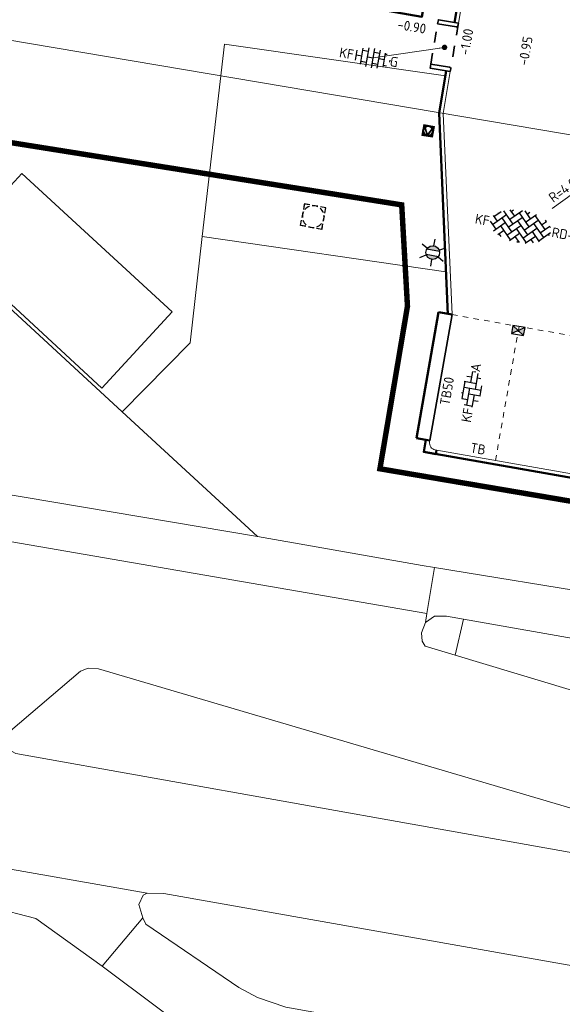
# Model space of a CAD drawing. Header units: metres. Extents: x 2514 to 227642, y 1683 to 852646.
# Tile 239 of 256: x 113870 to 113890, y 426171 to 426207. Entities that reach past the tile are written whole.
import ezdxf
from ezdxf.enums import TextEntityAlignment as Align
from ezdxf.lldxf.tags import DXFTag

# ---------------------------------------------------------------- set-up
doc = ezdxf.new("R2010")
doc.units = ezdxf.units.M
for name, pattern in [('VW-1-1_STREEP', [2, 1, -1]), ('XX-CENTER', [8, 5, -1, 1, -1]), ('ZZ-HIDDEN-SO', [4, 2, -2])]:
    doc.linetypes.add(name, pattern=pattern)
doc.layers.get('Defpoints').update_dxf_attribs({"color": 244, "lineweight": 35})
for name, color, linetype, lineweight in [('B-WE-GR-BEPLANTING_CULTUUR_HEESTERS-GV', 252, 'Continuous', 18), ('B-WE-KG-GRENS_PERCEEL-GV', 252, 'KG-PERCEEL', 18), ('B-WE-OG-TERREIN_CULTUURSCHEIDING-GV', 252, 'Continuous', 18), ('B-WE-VH-VERHARDING_ASFALT-GV', 252, 'Continuous', 18), ('B-WE-VH-VERHARDING_BETONSTRAATSTEEN-GV', 252, 'Continuous', 18), ('B-WE-VH-VERHARDING_GESLOTEN-GV', 252, 'Continuous', 18), ('B-WE-VH-VERHARDING_OPEN-GV', 252, 'Continuous', 18), ('B-WE-VH-VERHARDING_TEGEL-GV', 252, 'Continuous', 18), ('N-WE-IE-MEUBILAIR_WEGMEUBILAIR_LICHTMAST-S', 7, 'Continuous', 25), ('N-WE-IE-MEUBILAIR_WEGMEUBILAIR_VERKEERSBORD-S', 7, 'Continuous', 9), ('N-WE-KG-WERKGRENS-G', 7, 'XX-CENTER', 35), ('N-WE-RI-HWA_KOLK-S', 150, 'Continuous', 25), ('N-WE-RI-PUT-OPHOOGTEBRENGEN-S', 7, 'Continuous', 25), ('N-WE-VH-KANTOPSLUITING-T18', 1, 'Continuous', 18), ('N-WE-VH-KANTOPSLUITING_ACHTERKANTBAND-G', 1, 'Continuous', 50), ('N-WE-VH-KANTOPSLUITING_INRITBAND-G', 2, 'Continuous', 35), ('N-WE-VH-KANTOPSLUITING_TALUDBAND-G', 2, 'Continuous', 35), ('N-WE-VH-KANTOPSLUITING_TROTTOIRBAND_130 150-G', 2, 'Continuous', 13), ('N-WE-VH-M', 7, 'Continuous', 18), ('N-WE-VH-MATERIAALGRENS-G', 7, 'ZZ-HIDDEN-SO', 35), ('N-WE-VH-NAP-T18', 1, 'Continuous', 18), ('N-WE-VH-VERHARDING_BETONSTRAATSTEEN-S', 1, 'Continuous', 25), ('N-WE-VH-VERHARDING_STRAATBAKSTEEN-S', 1, 'Continuous', 5), ('N-WE-VW-MARKERING_LANGS_STREEP_11_010-G', 7, 'VW-1-1_STREEP', 13)]:
    doc.layers.add(name, color=color, linetype=linetype, lineweight=lineweight)
doc.styles.add('ISO', font='NLCS-ISO.ttf')
doc.styles.add('NLCS-ISO', font='NLCS-ISO.ttf', dxfattribs={"height": 1.8})
doc.styles.add('NLCS-ISO-M200-T18', font='NLCS-ISO.ttf', dxfattribs={"height": 0.36})
doc.styles.get("Standard").update_dxf_attribs({"font": 'romans'})
tags = doc.linetypes.add('KG-PERCEEL', pattern='A,5.5,-2,["P",Standard,S=1.8,R=0,X=-0.5,Y=-0.9],-2,5.5,-2,[5,NLCS.SHX,S=0.75,R=0,X=0,Y=0],-2', length=19).pattern_tags.tags
tags[6] = DXFTag(74, 10)
doc.dimstyles.new('NLCS-M200-T18-PIJL_L2_H1', dxfattribs={"dimscale": 0.2, "dimtxt": 2.5, "dimasz": 1.8, "dimexe": 2, "dimexo": 2, "dimgap": 0.7, "dimtad": 1, "dimzin": 0, "dimdsep": 46, "dimtxsty": 'NLCS-ISO-M200-T18', "dimcen": 0, "dimdle": 2, "dimclrd": 256, "dimclre": 256, "dimclrt": 1, "dimadec": 1, "dimazin": 0, "dimtfac": 1, "dimtdec": 3, "dimtofl": 0, "dimtmove": 0, "dimatfit": 3, "dimfxl": 2, "dimfxlon": 1, "dimtfillclr": 256, "dimtolj": 1, "dimtzin": 0, "dimlwd": -1, "dimlwe": -1, "dimarcsym": 0})

# ---------------------------------------------------------------- blocks, each defined once
blk = doc.blocks.new('N-SIE-WEG_VERKEERSBORD_ROND-SO')
h = blk.add_hatch(color=256)
h.dxf.hatch_style = 1
h.paths.add_polyline_path([(-1, 0, 1), (1, 0, 1)])
h.paths.add_polyline_path([(0.8, 0, -1), (-0.8, 0, -1)], flags=16)
h = blk.add_hatch(color=256)
h.dxf.hatch_style = 1
h.paths.add_polyline_path([(-0.77, 0.86), (-0.51, 0.86, -0.134934), (0, 1), (-1, 1), (-0.8, 0.6, -0.037994), (-0.7, 0.71)])
h = blk.add_hatch(color=256)
h.dxf.hatch_style = 1
h.paths.add_polyline_path([(-0.86, 0.72), (-1, 1), (-1, 0, -0.134934), (-0.86, 0.51)])
h = blk.add_hatch(color=256)
h.dxf.hatch_style = 1
h.paths.add_polyline_path([(0, -1, -0.134934), (-0.51, -0.86), (-0.86, -0.86), (-0.86, -0.51, -0.134934), (-1, 0), (-1, -1)])
h = blk.add_hatch(color=256)
h.dxf.hatch_style = 1
h.paths.add_polyline_path([(-0.11, -0.79, 0.066661), (0.11, -0.79), (0.69, 0.39, 0.050318), (0.6, 0.52), (0, -0.69), (-0.6, 0.52, 0.050318), (-0.69, 0.39)])
h = blk.add_hatch(color=256)
h.dxf.hatch_style = 1
h.paths.add_polyline_path([(0.77, 0.86), (0.7, 0.71, -0.037994), (0.8, 0.6), (1, 1), (0, 1, -0.134934), (0.51, 0.86)])
h = blk.add_hatch(color=256)
h.dxf.hatch_style = 1
h.paths.add_polyline_path([(0.86, -0.86), (0.51, -0.86, -0.134934), (0, -1), (1, -1), (1, 0, -0.134934), (0.86, -0.51)])
h = blk.add_hatch(color=256)
h.dxf.hatch_style = 1
h.paths.add_polyline_path([(0.86, 0.51, -0.134934), (1, 0), (1, 1), (0.86, 0.72)])
for points in [[(-1, -1), (1, -1), (1, 1), (-1, 1)], [(-0.86, -0.86), (0.86, -0.86), (0.86, 0.86), (-0.86, 0.86)]]:
    blk.add_lwpolyline(points, close=True)
at = {"flags": 128}
for points in [[(-1, 1), (0, -1), (1, 1)], [(-0.77, 0.86), (0, -0.69), (0.77, 0.86)]]:
    blk.add_lwpolyline(points, close=True, dxfattribs=at)
for radius in [1, 0.796]:
    blk.add_circle((0, 0), radius)
at = {"lineweight": 30, "flags": 104}
blk.add_attdef('bordgegevens', text='', height=1.8, dxfattribs=at).set_placement((2.21, 3.21), align=Align.TOP_LEFT)
blk = doc.blocks.new('SVH-BSS_KEIFORMAAT_KEPER-SO')
at = {"ltscale": 0.1}
for p, q in [((-5.2, 0.74), (-4.03, 1.91)), ((-3.6, 2.11), (-1.48, 0)), ((-2.48, 2.48), (-1.48, 1.48)), ((-2.23, 0.74), (-0.21, 2.76)), ((-2.23, 2.23), (-1.85, 2.61)), ((-0.74, 2.23), (1.48, 0)), ((0.22, 2.75), (1.48, 1.48)), ((0.74, 2.23), (1.2, 2.68)), ((0.74, 0.74), (2.45, 2.45)), ((2.23, 2.23), (4.45, 0)), ((-5.34, 0.88), (-4.45, 0)), ((-5.2, -0.74), (-2.97, 1.48)), ((-4.81, -1.84), (-2.97, 0)), ((-4.56, 1.6), (-4.45, 1.48)), ((-3.71, 0.74), (-1.48, -1.48)), ((-2.23, -0.74), (0, 1.48)), ((-2.23, -2.23), (0, 0)), ((-0.74, 0.74), (1.48, -1.48)), ((0.74, -0.74), (2.97, 1.48)), ((0.74, -2.23), (2.97, 0)), ((2.23, 0.74), (4.45, -1.48)), ((3.71, 0.74), (4.5, 1.53)), ((3.71, -0.74), (5.25, 0.79)), ((4.22, 1.72), (4.45, 1.48)), ((5.2, 0.74), (5.39, 0.55)), ((-5.73, -0.2), (-4.45, -1.48)), ((-3.89, -2.41), (-2.97, -1.48)), ((-3.71, -0.74), (-1.48, -2.97)), ((-1.59, -3.08), (0, -1.48)), ((-0.74, -0.74), (1.48, -2.97)), ((1.36, -3.09), (2.97, -1.48)), ((2.23, -0.74), (3.84, -2.36)), ((3.71, -2.23), (5.57, -0.37)), ((5.2, -0.74), (5.41, -0.95)), ((-3.71, -2.23), (-3.27, -2.67)), ((-0.74, -2.23), (0.21, -3.18)), ((-0.22, -3.19), (0, -2.97)), ((2.23, -2.23), (2.78, -2.78))]:
    blk.add_line(p, q, dxfattribs=at)
at = {"style": 'NLCS-ISO'}
blk.add_attdef('FORMAAT', text='', height=1.8, dxfattribs=at).set_placement((-5.83, -0.22), align=Align.MIDDLE_RIGHT)
blk.add_attdef('KLEUR', text='', height=1.8, dxfattribs=at).set_placement((5.82, -0.22), align=Align.MIDDLE_LEFT)
at = {"style": 'NLCS-ISO', "flags": 1}
blk.add_attdef('FUNCTIE', text='', height=1.8, dxfattribs=at).set_placement((0.12, -3.58), align=Align.MIDDLE_CENTER)
blk = doc.blocks.new('SVH-BSS_KEIFORMAAT_ELLEBOOG_KL-SO-flat-109')
at = {"layer": 'N-WE-VH-VERHARDING_BETONSTRAATSTEEN-S', "ltscale": 0.2}
for p, q in [((-0.177, 0.504), (0.005, 0.472)), ((-0.032, 0.265), (0.039, 0.667)), ((0.082, 0.672), (0.152, 0.659)), ((0.139, 0.022), (0.24, 0.598)), ((0.212, 0.436), (0.339, 0.413)), ((-0.348, -0.319), (-0.238, 0.302)), ((-0.284, 0.31), (0.175, 0.229)), ((-0.275, 0.095), (0.346, -0.014)), ((-0.177, -0.562), (-0.068, 0.058)), ((0.309, -0.221), (0.374, 0.144)), ((-0.373, -0.101), (-0.311, -0.112)), ((-0.361, -0.317), (-0.141, -0.355)), ((-0.104, -0.148), (0.316, -0.222)), ((0.021, -0.645), (0.102, -0.185)), ((-0.282, -0.544), (0.03, -0.599)), ((0.066, -0.392), (0.231, -0.421))]:
    blk.add_line(p, q, dxfattribs=at)
at = {"layer": 'N-WE-VH-VERHARDING_BETONSTRAATSTEEN-S', "style": 'NLCS-ISO'}
blk.add_attdef('KLEUR', text='', height=0.36, rotation=80.0136, dxfattribs=at).set_placement((0.118, 0.669), align=Align.MIDDLE_LEFT)
at = {"layer": 'N-WE-VH-VERHARDING_BETONSTRAATSTEEN-S', "style": 'NLCS-ISO', "flags": 1}
blk.add_attdef('FUNCTIE', text='', height=0.36, rotation=80.0136, dxfattribs=at).set_placement((0.71, -0.101), align=Align.MIDDLE_CENTER)
at = {"layer": 'N-WE-VH-VERHARDING_BETONSTRAATSTEEN-S', "style": 'NLCS-ISO'}
blk.add_attdef('FORMAAT', text='', height=0.36, rotation=80.0136, dxfattribs=at).set_placement((-0.118, -0.669), align=Align.MIDDLE_RIGHT)
blk = doc.blocks.new('SRI-PUT_OPHOOGTEBRENGEN-SO-flat-46')
at = {"layer": 'N-WE-RI-PUT-OPHOOGTEBRENGEN-S', "lineweight": -3}
for points in [[(-0.129, 0.427), (-0.326, 0.462), (-0.361, 0.265)], [(0.166, 0.375), (-0.031, 0.41)], [(-0.379, 0.167), (-0.413, -0.03)], [(0.427, 0.126), (0.462, 0.323), (0.265, 0.357)], [(0.374, -0.17), (0.409, 0.027)], [(0.125, -0.43), (0.322, -0.465), (0.357, -0.268)], [(-0.17, -0.378), (0.026, -0.413)]]:
    blk.add_lwpolyline(points, dxfattribs=at)
at = {"layer": 'N-WE-RI-PUT-OPHOOGTEBRENGEN-S'}
blk.add_lwpolyline([(-0.269, -0.36), (-0.466, -0.326), (-0.431, -0.129)], dxfattribs=at)
at = {"layer": 'N-WE-RI-PUT-OPHOOGTEBRENGEN-S', "lineweight": -3, "ltscale": 0.2}
for start, end in [(109.9487, 139.9487), (64.9439, 94.9439), (154.9487, 184.9487), (19.9439, 49.9439), (334.9439, 4.9439), (199.9487, 229.9487), (289.9439, 319.9439), (244.9487, 274.9487)]:
    blk.add_arc((-0.002, -0.002), 0.4, start, end, dxfattribs=at)
blk = doc.blocks.new('SRI-PUT_OPHOOGTEBRENGEN-SO-flat-125')
at = {"layer": 'N-WE-RI-PUT-OPHOOGTEBRENGEN-S', "lineweight": -3}
for points in [[(-0.13, 0.427), (-0.327, 0.461), (-0.362, 0.265)], [(0.165, 0.375), (-0.032, 0.41)], [(-0.379, 0.166), (-0.413, -0.031)], [(0.426, 0.126), (0.461, 0.323), (0.264, 0.358)], [(0.375, -0.169), (0.409, 0.028)], [(0.126, -0.43), (0.323, -0.465), (0.357, -0.268)], [(-0.17, -0.378), (0.027, -0.413)]]:
    blk.add_lwpolyline(points, dxfattribs=at)
at = {"layer": 'N-WE-RI-PUT-OPHOOGTEBRENGEN-S'}
blk.add_lwpolyline([(-0.268, -0.361), (-0.465, -0.326), (-0.431, -0.129)], dxfattribs=at)
at = {"layer": 'N-WE-RI-PUT-OPHOOGTEBRENGEN-S', "lineweight": -3}
for start_param, end_param in [(5.23603, 5.759628), (4.450548, 4.974147), (6.021428, 6.545027), (3.66515, 4.188748), (2.879751, 3.40335), (0.523641, 1.047239), (2.094353, 2.617952), (1.309039, 1.832638)]:
    blk.add_ellipse((-0.002, -0.002), major_axis=(-0.394, 0.069), ratio=0.999848, start_param=start_param, end_param=end_param, dxfattribs=at)
blk = doc.blocks.new('N-SRI-KOLK_STRAAT_450X300-SO')
h = blk.add_hatch(color=256)
h.dxf.hatch_style = 1
h.paths.add_polyline_path([(0, 0.75), (-1.125, 1.5), (-1.125, 0)])
h.paths.add_polyline_path([(1.125, 1.5), (0, 0.75), (1.125, 0)])
for p, q in [((-1.125, 0), (1.125, 1.5)), ((1.125, 0), (-1.125, 1.5))]:
    blk.add_line(p, q)
at = {"flags": 128}
blk.add_lwpolyline([(-1.125, 0), (1.125, 0), (1.125, 1.5), (-1.125, 1.5)], close=True, dxfattribs=at)
blk = doc.blocks.new('hoekblok inw. 25')
at = {"layer": 'N-WE-VH-KANTOPSLUITING_ACHTERKANTBAND-G', "ltscale": 0.2, "flags": 128}
blk.add_lwpolyline([(-0.45, 0.15), (-0.45, 0), (0, 0), (0, 0.45), (-0.15, 0.45)], dxfattribs=at)
at = {"layer": 'N-WE-VH-KANTOPSLUITING_TROTTOIRBAND_130 150-G', "ltscale": 0.2, "flags": 128}
blk.add_lwpolyline([(-0.15, 0.45), (-0.15, 0.4, -0.414214), (-0.4, 0.15), (-0.45, 0.15)], format="xyb", dxfattribs=at)
blk = doc.blocks.new('*D523')
at = {"layer": 'Defpoints', "color": 0, "ltscale": 0.2, "transparency": 16777216}
for p in [(113894.938, 426203.689), (113891.694, 426201.348)]:
    blk.add_point(p, dxfattribs=at)
at = {"layer": 'N-WE-VH-M', "ltscale": 0.2, "transparency": 16777216}
blk.add_line((113889.774, 426199.962), (113891.402, 426201.137), dxfattribs=at)
blk.add_solid([(113891.367, 426201.186), (113891.437, 426201.088), (113891.694, 426201.348)], dxfattribs=at)
at = {"layer": 'N-WE-VH-M', "color": 1, "ltscale": 0.2, "transparency": 16777216, "insert": (113890.255, 426200.704), "char_height": 0.36, "attachment_point": 5, "rotation": 35.8203, "style": 'NLCS-ISO-M200-T18'}
blk.add_mtext('\\A1;R=4.00', dxfattribs=at)
blk = doc.blocks.new('SVH-BSS_KEIFORMAAT_HALFST_KL-SO')
for p, q in [((-3.15, -1), (-3.15, 0.83)), ((-3.15, 0), (-2.1, 0)), ((-2.1, -1.59), (-2.1, 1.42)), ((-2.1, 1.05), (-1.05, 1.05)), ((-1.05, -1.83), (-1.05, 1.66)), ((-1.05, 0), (0, 0)), ((0, -1.88), (0, 1.71)), ((0, 1.05), (1.05, 1.05)), ((1.05, -1.75), (1.05, 1.58)), ((1.05, 0), (2.1, 0)), ((2.1, -1.4), (2.1, 1.22)), ((2.1, 1.05), (2.41, 1.05)), ((3.15, -0.26), (3.15, 0.09)), ((3.15, 0), (3.16, 0)), ((-2.1, -1.05), (-1.05, -1.05)), ((0, -1.05), (1.05, -1.05)), ((2.1, -1.05), (2.64, -1.05))]:
    blk.add_line(p, q)
at = {"style": 'NLCS-ISO'}
blk.add_attdef('FORMAAT', text='', height=1.8, dxfattribs=at).set_placement((-3.62, -0.09), align=Align.MIDDLE_RIGHT)
blk.add_attdef('KLEUR', text='', height=1.8, dxfattribs=at).set_placement((3.17, -0.09), align=Align.MIDDLE_LEFT)
at = {"style": 'NLCS-ISO', "flags": 1}
blk.add_attdef('FUNCTIE', text='', height=1.8, dxfattribs=at).set_placement((0.12, -3.58), align=Align.MIDDLE_CENTER)
blk = doc.blocks.new('N-SIE-WEG_LICHTMAST-SO')
h = blk.add_hatch(color=256)
h.paths.add_polyline_path([(1.16, 0.5, 0.658505), (-1.16, 0.5)])
h.paths.add_polyline_path([(-1.16, -0.5, 0.658505), (1.16, -0.5)])
at = {"flags": 128}
for points in [[(0, 1.27), (0, 2.53)], [(-2.19, 1.27), (-1.1, 0.63)], [(-1.16, 0.5), (1.16, 0.5)], [(1.1, 0.63), (2.19, 1.27)], [(-2.19, -1.27), (-1.1, -0.63)], [(-1.16, -0.5), (1.16, -0.5)], [(0, -1.27), (0, -2.53)], [(2.19, -1.27), (1.1, -0.63)]]:
    blk.add_lwpolyline(points, dxfattribs=at)
at = {"ltscale": 0.5}
blk.add_circle((0, 0), 1.27, dxfattribs=at)
at = {"style": 'NLCS-ISO'}
blk.add_attdef('TYPE', text='', height=1.8, dxfattribs=at).set_placement((0, 2.53), align=Align.BOTTOM_CENTER)

msp = doc.modelspace()

# ---------------------------------------------------------------- linework, layer by layer
at = {"layer": 'B-WE-GR-BEPLANTING_CULTUUR_HEESTERS-GV'}
msp.add_lwpolyline([(113885.853, 426204.845), (113877.729, 426206.009), (113876.918, 426198.941), (113885.869, 426197.632)], dxfattribs=at)
at = {"layer": 'B-WE-KG-GRENS_PERCEEL-GV', "ltscale": 0.2}
msp.add_lwpolyline([(113895.813, 426201.766), (113866.854, 426206.651)], dxfattribs=at)
at = {"layer": 'B-WE-OG-TERREIN_CULTUURSCHEIDING-GV'}
msp.add_lwpolyline([(113885.869, 426197.632), (113876.918, 426198.941), (113876.469, 426195.029), (113873.967, 426192.495), (113878.948, 426187.907), (113885.003, 426186.847), (113885.453, 426186.773), (113891.761, 426185.738), (113892.415, 426189.722)], dxfattribs=at)
for points in [[(113918.69, 426179.203), (113886.512, 426184.872), (113886.216, 426183.545), (113916.918, 426174.296)], [(113869.183, 426174.281), (113866.041, 426174.798), (113864.348, 426164.598), (113876.411, 426162.47), (114018.763, 426137.356), (114022.46, 426136.766), (114027.207, 426135.725), (114029.331, 426135.139), (114033.167, 426133.863), (114049.521, 426127.73), (114064.996, 426121.634), (114067.395, 426127.783), (114035.981, 426139.802), (114032.666, 426140.984), (114030.159, 426141.574), (114017.393, 426143.901), (113878.562, 426168.501), (113877.376, 426169.02), (113873.24, 426172.112), (113870.801, 426173.869)], [(113875.499, 426174.783), (113874.886, 426174.804), (113874.739, 426174.73), (113874.584, 426174.384), (113874.737, 426173.889), (113874.842, 426173.656), (113878.256, 426171.33), (113878.951, 426170.967), (113879.982, 426170.611), (113908.263, 426165.546), (113929.287, 426161.856), (113929.81, 426165.184)]]:
    msp.add_lwpolyline(points, close=True, dxfattribs=at)
at = {"layer": 'B-WE-VH-VERHARDING_ASFALT-GV'}
for points in [[(113942.232, 426169.711), (113921.428, 426173.287), (113916.918, 426174.296), (113886.216, 426183.545), (113885.106, 426183.879), (113885.001, 426184.055), (113884.977, 426184.371), (113885.121, 426184.751), (113885.174, 426185.073), (113815.563, 426197.101)], [(113813.499, 426185.585), (113874.886, 426174.804), (113875.499, 426174.783), (113929.81, 426165.184)]]:
    msp.add_lwpolyline(points, dxfattribs=at)
for points in [[(113874.886, 426174.804), (113813.499, 426185.585), (113813.236, 426184.157), (113819.347, 426183.066), (113862.301, 426175.411), (113866.041, 426174.798), (113869.183, 426174.281), (113870.801, 426173.869), (113873.24, 426172.112), (113874.737, 426173.889), (113874.584, 426174.384), (113874.739, 426174.73)], [(113870.066, 426179.93), (113869.748, 426180.109), (113869.645, 426180.278), (113869.87, 426180.767), (113872.44, 426182.963), (113872.727, 426183.069), (113873.105, 426183.05), (113895.831, 426176.345), (113896.019, 426176.233), (113896.14, 426176.061), (113896.132, 426175.842), (113895.843, 426175.474), (113895.484, 426175.403)]]:
    msp.add_lwpolyline(points, close=True, dxfattribs=at)
at = {"layer": 'B-WE-VH-VERHARDING_BETONSTRAATSTEEN-GV'}
for points in [[(113863.136, 426201.344), (113860.41, 426201.824), (113858.895, 426192.954), (113862.291, 426192.344), (113862.617, 426193.879), (113864.587, 426193.513), (113864.861, 426193.287), (113864.937, 426192.943), (113864.604, 426190.896), (113864.318, 426190.468), (113863.966, 426190.436), (113878.948, 426187.907), (113873.967, 426192.495), (113867.711, 426198.258), (113865.409, 426200.114), (113864.196, 426200.942)], [(113886.512, 426184.872), (113885.895, 426184.981), (113885.454, 426184.98), (113885.121, 426184.751), (113884.977, 426184.371), (113885.001, 426184.055), (113885.106, 426183.879), (113886.216, 426183.545)], [(113873.105, 426183.05), (113872.727, 426183.069), (113872.44, 426182.963), (113869.87, 426180.767), (113869.645, 426180.278), (113869.748, 426180.109), (113870.066, 426179.93), (113895.484, 426175.403), (113895.843, 426175.474), (113896.132, 426175.842), (113896.14, 426176.061), (113896.019, 426176.233), (113895.831, 426176.345)]]:
    msp.add_lwpolyline(points, close=True, dxfattribs=at)
at = {"layer": 'B-WE-VH-VERHARDING_GESLOTEN-GV'}
msp.add_lwpolyline([(113825.014, 426197.447), (113815.886, 426199.024), (113815.563, 426197.101), (113885.174, 426185.073), (113885.453, 426186.773), (113885.003, 426186.847), (113878.948, 426187.907), (113863.966, 426190.436), (113843.514, 426194.113)], close=True, dxfattribs=at)
at = {"layer": 'B-WE-VH-VERHARDING_OPEN-GV'}
msp.add_lwpolyline([(113875.809, 426196.163), (113870.287, 426201.249), (113867.71, 426198.452), (113873.231, 426193.365)], close=True, dxfattribs=at)
at = {"layer": 'B-WE-VH-VERHARDING_TEGEL-GV'}
msp.add_lwpolyline([(113867.71, 426198.452), (113870.287, 426201.249), (113875.809, 426196.163), (113873.231, 426193.365)], close=True, dxfattribs=at)
for points in [[(113987.849, 426168.956), (113962.123, 426173.64), (113959.939, 426174.048), (113959.933, 426174.014), (113920.824, 426180.934), (113919.424, 426181.266), (113908.307, 426183.021), (113891.761, 426185.738), (113885.453, 426186.773), (113885.174, 426185.073), (113885.121, 426184.751), (113885.454, 426184.98), (113885.895, 426184.981), (113886.512, 426184.872), (113918.69, 426179.203), (113997.668, 426165.287)], [(113879.982, 426170.611), (113878.951, 426170.967), (113878.256, 426171.33), (113874.842, 426173.656), (113874.737, 426173.889), (113873.24, 426172.112), (113877.376, 426169.02)]]:
    msp.add_lwpolyline(points, dxfattribs=at)
at = {"layer": 'N-WE-KG-WERKGRENS-G', "ltscale": 0.5, "const_width": 0.2, "flags": 128}
msp.add_lwpolyline([(113539.652, 426425.541), (113533.034, 426426.579), (113512.978, 426310.885), (113509.106, 426305.095), (113507.039, 426292.73), (113504.728, 426279.396), (113497.949, 426267.392), (113491.721, 426263.905), (113496.136, 426256.365), (113502.435, 426260.053, -0.182232), (113509.838, 426261.318, -0.126544), (113516.642, 426258.09), (113523.828, 426262.829), (113521.668, 426266.104), (113525.98, 426265.334), (113539.291, 426339.571), (113541.863, 426353.106), (113543.716, 426365.72), (113550.178, 426401.905), (113551.547, 426409.78), (113574.553, 426405.734), (113573.157, 426397.506), (113607.198, 426391.573), (113606.914, 426389.946), (113619.162, 426387.845), (113613.609, 426356.275), (113601.182, 426358.276), (113600.845, 426356.182), (113597.954, 426356.648), (113593.562, 426350.547), (113574.97, 426354.003), (113574.327, 426350.546), (113615.634, 426343.691), (113593.57, 426263.699, 0.356973), (113596.583, 426256.89), (113595.271, 426248.698), (113599.487, 426248.023), (113601.054, 426254.868), (113602.72, 426255.869), (113636.901, 426249.843), (113711.239, 426237.251), (113711.078, 426236.35), (113716.526, 426235.533), (113716.685, 426236.595), (113718.512, 426236.321), (113734.103, 426277.353), (113735.865, 426278.617), (113776.182, 426271.575), (113774.564, 426262.996), (113804.256, 426258), (113798.274, 426223.759), (113796.469, 426212.743), (113816.717, 426209.189), (113821.532, 426236.979), (113822.449, 426236.82), (113823.388, 426242.034), (113822.132, 426242.26), (113830.108, 426272.94), (113832.685, 426287.571), (113850.983, 426284.543), (113878.799, 426279.99), (113865.198, 426203.132), (113884.246, 426200.097), (113884.458, 426196.374), (113883.446, 426190.397), (113921.214, 426183.978), (113921.482, 426185.328), (113923.778, 426184.872), (113926.223, 426198.093), (113928.449, 426210.745), (113964.907, 426204.42), (113960.406, 426178.602), (113963.561, 426178.134), (113967.734, 426203.401), (113997.515, 426198.193), (113998.702, 426198.006), (113998.957, 426199.616), (114022.375, 426195.633), (114018.261, 426170.621), (114024.177, 426169.647), (114029.085, 426200.395), (114026.448, 426200.718), (114031.499, 426230.088), (114054.44, 426226.248), (114057.477, 426225.696), (114056.841, 426222.197), (114059.961, 426221.626), (114065.65, 426244.354), (114035.59, 426249.218), (114041.184, 426283.399), (114056.073, 426280.709), (114056.721, 426283.698), (114042.185, 426286.164), (114046.915, 426313.16), (114065.34, 426310.078), (114066.402, 426316.804), (114058.916, 426317.879), (114056.3, 426327.344), (114067.79, 426392.772), (114039.145, 426397.909), (113967.805, 426410.127), (113958.58, 426362.909), (114027.859, 426351.392), (114036.556, 426349.826), (114034.317, 426336.794), (114032.043, 426337.194), (114031.497, 426333.947), (114035.343, 426333.283), (114031.409, 426310.162), (113989.982, 426317.452), (113994.21, 426340.55), (114008.87, 426338.023), (114009.525, 426341.433), (113875.208, 426365.513)], format="xyb", dxfattribs=at)
at = {"layer": 'N-WE-VH-KANTOPSLUITING_ACHTERKANTBAND-G', "ltscale": 0.2}
msp.add_line((113919.824, 426184.905), (113885.056, 426191.015), dxfattribs=at)
msp.add_lwpolyline([(113876.772, 426225.508), (113873.861, 426208.969), (113884.99, 426207.011), (113885.8, 426211.609, -0.412305), (113886.203, 426211.894), (113886.678, 426211.813, -0.414214), (113886.964, 426211.41), (113886.184, 426206.801)], format="xyb", dxfattribs=at)
for points in [[(113885.884, 426205.026), (113885.62, 426203.47), (113885.945, 426196.074)], [(113884.79, 426191.519), (113885.603, 426196.148)]]:
    msp.add_lwpolyline(points, dxfattribs=at)
at = {"layer": 'N-WE-VH-KANTOPSLUITING_ACHTERKANTBAND-G', "ltscale": 0.2, "flags": 128}
for points in [[(113886.096, 426196.062), (113885.603, 426196.148)], [(113885.135, 426191.459), (113884.79, 426191.519)]]:
    msp.add_lwpolyline(points, dxfattribs=at)
at = {"layer": 'N-WE-VH-KANTOPSLUITING_INRITBAND-G', "ltscale": 0.2, "flags": 128}
for points in [[(113885.567, 426206.753), (113886.258, 426206.636, 0.414214), (113886.315, 426206.677), (113886.332, 426206.775), (113885.593, 426206.901)], [(113885.317, 426205.274), (113886.007, 426205.157, -0.414214), (113886.048, 426205.099), (113886.032, 426205.001), (113885.292, 426205.126)]]:
    msp.add_lwpolyline(points, format="xyb", close=True, dxfattribs=at)
at = {"layer": 'N-WE-VH-KANTOPSLUITING_TALUDBAND-G', "ltscale": 0.1}
msp.add_lwpolyline([(113885.282, 426191.432), (113886.096, 426196.062)], dxfattribs=at)
at = {"layer": 'N-WE-VH-KANTOPSLUITING_TROTTOIRBAND_130 150-G', "ltscale": 0.2}
msp.add_lwpolyline([(113884.921, 426207.48), (113885.652, 426211.635, -0.412305), (113886.228, 426212.042), (113886.703, 426211.961, -0.414214), (113887.112, 426211.385), (113886.332, 426206.775)], format="xyb", dxfattribs=at)
for points in [[(113886.032, 426205.001), (113885.771, 426203.46)], [(113885.771, 426203.46), (113886.096, 426196.062)], [(113885.46, 426191.097), (113919.464, 426185.121)]]:
    msp.add_lwpolyline(points, dxfattribs=at)
at = {"layer": 'N-WE-VH-MATERIAALGRENS-G', "ltscale": 0.2, "flags": 128}
for points in [[(113885.317, 426205.274), (113885.567, 426206.753)], [(113886.324, 426206.726), (113886.048, 426205.099)]]:
    msp.add_lwpolyline(points, dxfattribs=at)
at = {"layer": 'N-WE-VW-MARKERING_LANGS_STREEP_11_010-G', "ltscale": 0.2, "flags": 128}
for points in [[(113886.096, 426196.062), (113920.567, 426190.004)], [(113887.692, 426190.704), (113888.558, 426195.629)]]:
    msp.add_lwpolyline(points, dxfattribs=at)

# ---------------------------------------------------------------- block references
at = {"ltscale": 0.2, "rotation": 259.9471167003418}
msp.add_blockref('hoekblok inw. 25', (113885.056, 426191.015), dxfattribs=at)
at = {"layer": 'N-WE-IE-MEUBILAIR_WEGMEUBILAIR_LICHTMAST-S', "xscale": 0.2, "yscale": 0.2, "zscale": 0.2, "rotation": 350.1566500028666}
msp.add_blockref('N-SIE-WEG_LICHTMAST-SO', (113885.386, 426198.343), dxfattribs=at)
at = {"layer": 'N-WE-IE-MEUBILAIR_WEGMEUBILAIR_VERKEERSBORD-S', "ltscale": 0.2, "xscale": 0.2, "yscale": 0.2, "zscale": 0.2, "rotation": 350.0500476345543}
msp.add_blockref('N-SIE-WEG_VERKEERSBORD_ROND-SO', (113885.216, 426202.814), dxfattribs=at)
at = {"layer": 'N-WE-RI-HWA_KOLK-S', "ltscale": 0.2, "xscale": 0.2, "yscale": 0.2, "zscale": 0.2, "rotation": 170.032565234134}
msp.add_blockref('N-SRI-KOLK_STRAAT_450X300-SO', (113888.558, 426195.629), dxfattribs=at)
at = {"layer": 'N-WE-RI-PUT-OPHOOGTEBRENGEN-S', "ltscale": 0.2}
for name, p in [('SRI-PUT_OPHOOGTEBRENGEN-SO-flat-125', (113880.994, 426199.668)), ('SRI-PUT_OPHOOGTEBRENGEN-SO-flat-46', (113880.996, 426199.669))]:
    msp.add_blockref(name, p, dxfattribs=at)
at = {"layer": 'N-WE-VH-VERHARDING_BETONSTRAATSTEEN-S', "ltscale": 0.2, "xscale": 0.2, "yscale": 0.2, "zscale": 0.2, "rotation": 350.0500476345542}
msp.add_blockref('SVH-BSS_KEIFORMAAT_HALFST_KL-SO', (113883.2, 426205.508), dxfattribs=at).add_auto_attribs({'FORMAAT': 'KF', 'KLEUR': 'G'})
at = {"layer": 'N-WE-VH-VERHARDING_BETONSTRAATSTEEN-S', "xscale": 0.2, "yscale": 0.2, "zscale": 0.2, "rotation": 350.0135621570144}
msp.add_blockref('SVH-BSS_KEIFORMAAT_KEPER-SO', (113888.628, 426199.343), dxfattribs=at).add_auto_attribs({'FORMAAT': 'KF', 'KLEUR': 'RD-Z'})
at = {"layer": 'N-WE-VH-VERHARDING_STRAATBAKSTEEN-S', "ltscale": 0.2}
msp.add_blockref('SVH-BSS_KEIFORMAAT_ELLEBOOG_KL-SO-flat-109', (113886.82, 426193.302), dxfattribs=at).add_auto_attribs({'FORMAAT': 'KF', 'KLEUR': 'A'})

# ---------------------------------------------------------------- texts
at = {"layer": 'N-WE-VH-KANTOPSLUITING-T18', "style": 'NLCS-ISO-M200-T18'}
for s, rotation, p in [('TB50', 80.3412, (113885.999, 426192.706)), ('TB', 350.05, (113886.744, 426191.004))]:
    msp.add_text(s, height=0.36, rotation=rotation, dxfattribs=at).set_placement(p)
at = {"layer": 'N-WE-VH-NAP-T18', "style": 'ISO'}
for s, rotation, p in [('-0.90', 350.05, (113884.065, 426206.565)), ('-1.00', 80.1086, (113886.718, 426205.576)), ('-0.95', 80.1086, (113888.881, 426205.201))]:
    msp.add_text(s, height=0.36, rotation=rotation, dxfattribs=at).set_placement(p)

# ---------------------------------------------------------------- dimensions: what is measured, and where the dimension line sits
at = {"layer": 'N-WE-VH-M', "ltscale": 0.2}
dim = msp.add_radius_dim(center=(113894.938, 426203.689), mpoint=(113891.694, 426201.348), dimstyle='NLCS-M200-T18-PIJL_L2_H1', override={"dimpost": 'R=<>'}, dxfattribs=at)
dim.commit()
dim.dimension.update_dxf_attribs({"geometry": '*D523', "text_midpoint": (113890.255, 426200.704)})

# ---------------------------------------------------------------- leaders
msp.add_leader([(113885.82, 426205.887), (113883.2, 426205.508)], dimstyle='NLCS-M200-T18-PIJL_L2_H1', override={"dimasz": 1, "dimtad": 0, "dimldrblk": 'Dot'}, dxfattribs=at)

doc.saveas('drawing.dxf')
